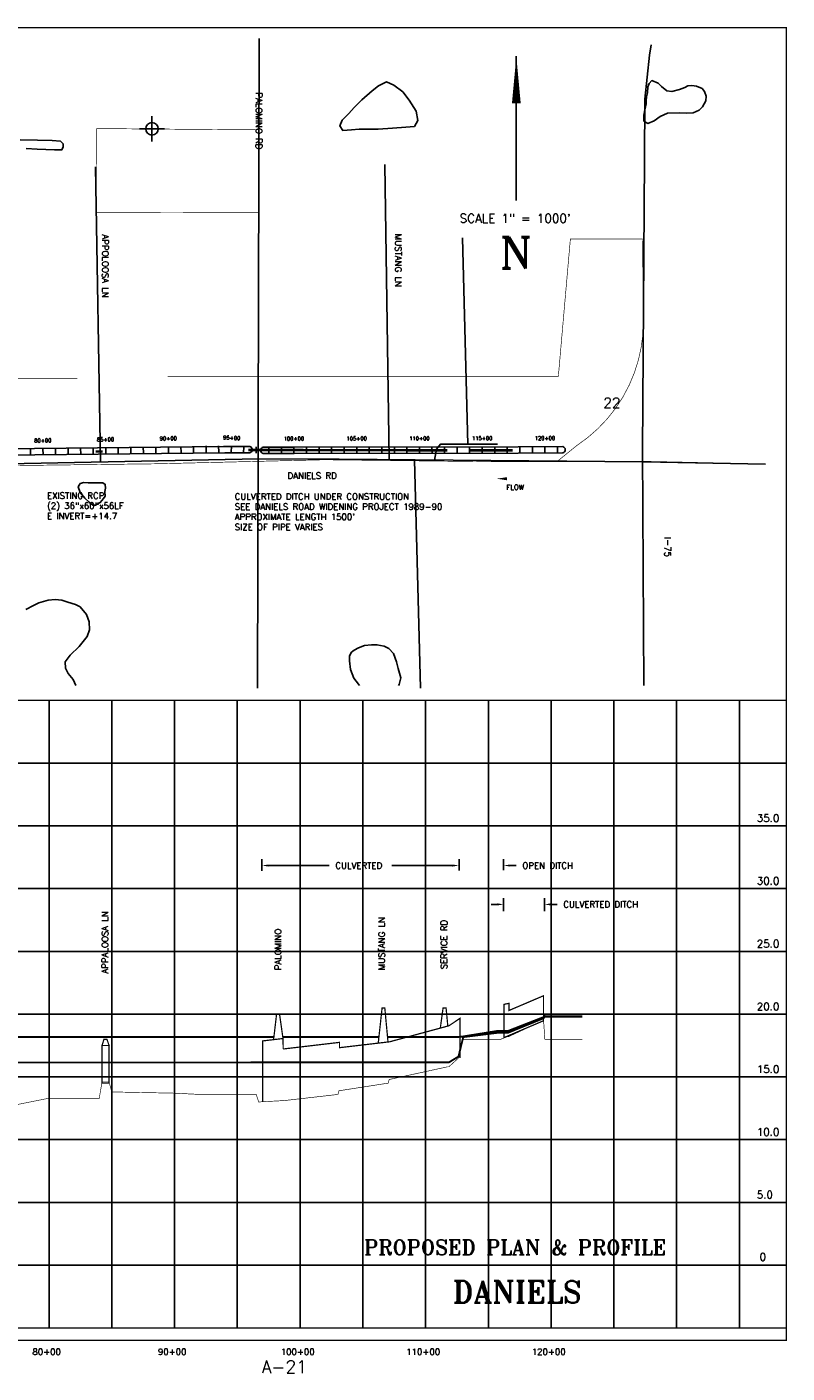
# Model space of a CAD drawing. Extents: x 224399 to 241159, y 798069 to 808794.
# Tile 4 of 4: x 235102 to 241159, y 798069 to 808794. Entities that reach past the tile are written whole.
import ezdxf
from ezdxf.enums import TextEntityAlignment as Align

# ---------------------------------------------------------------- set-up
doc = ezdxf.new("R2010")
doc.units = 0
doc.header["$LTSCALE"] = 800
doc.header["$PDMODE"] = 34
doc.header["$PDSIZE"] = 100
doc.linetypes.add('DASHED', pattern=[0])
doc.layers.get('0').update_dxf_attribs({"linetype": 'CONTINUOUS'})
for name, color, linetype in [('BORDER', 1, 'CONTINUOUS'), ('FLOOD1', 15, 'CONTINUOUS'), ('FLOOD3', 15, 'CONTINUOUS'), ('GRID', 2, 'CONTINUOUS'), ('MAJROADS', 1, 'CONTINUOUS'), ('MINROADS', 1, 'CONTINUOUS'), ('MORE_WL', 14, 'CONTINUOUS'), ('PLAKES', 5, 'CONTINUOUS'), ('PRSTRUCT', 13, 'CONTINUOUS'), ('SEC', 2, 'CONTINUOUS'), ('SPROF', 11, 'DASHED'), ('STATIONS', 7, 'CONTINUOUS'), ('STRUCTTEXT', 7, 'CONTINUOUS'), ('STRUCTURES', 1, 'CONTINUOUS'), ('SUBBASINS', 6, 'DASHED'), ('TEXT', 7, 'CONTINUOUS')]:
    doc.layers.add(name, color=color, linetype=linetype)
doc.styles.get("Standard").update_dxf_attribs({"font": 'ROMANT'})
doc.dimstyles.get("Standard").update_dxf_attribs({"dimtxt": 2.5, "dimasz": 2.5, "dimexe": 1.25, "dimexo": 0.625, "dimtad": 1, "dimcen": 2.5, "dimazin": 3, "dimtfac": 1, "dimtmove": 0, "dimatfit": 3})

# ---------------------------------------------------------------- blocks, each defined once
blk = doc.blocks.new('*D')
at = {"color": 0}
for p, q in [((236779, 802067), (236779, 802160)), ((238349, 802070), (238349, 802160)), ((238704, 802074), (238704, 802160)), ((236829, 802110), (237314, 802110)), ((238299, 802110), (237814, 802110)), ((238297, 802110), (238247, 802110)), ((238754, 802110), (238804, 802110)), ((238704, 801746), (238704, 801850)), ((239030, 801746), (239030, 801850)), ((238654, 801800), (238604, 801800)), ((239080, 801800), (239130, 801800))]:
    blk.add_line(p, q, dxfattribs=at)
for points in [[(236829, 802102), (236829, 802118), (236779, 802110)], [(238297, 802102), (238297, 802118), (238347, 802110)], [(238299, 802102), (238299, 802118), (238349, 802110)], [(238754, 802102), (238754, 802118), (238704, 802110)], [(238654, 801792), (238654, 801809), (238704, 801800)], [(239080, 801792), (239080, 801809), (239030, 801800)]]:
    blk.add_solid(points, dxfattribs=at)
for s, p in [('CULVERTED', (237364, 802085)), ('OPEN DITCH', (238854, 802085)), ('CULVERTED DITCH', (239180, 801775))]:
    blk.add_text(s, height=50, dxfattribs=at).set_placement(p)
blk = doc.blocks.new('FLARROW')
at = {"layer": 'PLAKES', "color": 0}
blk.add_lwpolyline([(0, 0, 0, 0.05, 0), (0.168, 0, 0, 0, -0.087559), (0.267, -0.018, 0, 0, 0.245722), (0.355, -0.006, 0, 0, -0.309425), (0.492, -0.004, 0, 0, 0), (0.558, -0.006, 0, 0, 0)], format="xyseb", dxfattribs=at)
blk.add_text('FLOW', height=0.08, dxfattribs=at).set_placement((0.295, -0.176), align=Align.CENTER)

msp = doc.modelspace()

# ---------------------------------------------------------------- linework, layer by layer
at = {"layer": 'BORDER', "color": 0, "const_width": 10}
msp.add_lwpolyline([(224403.628, 798329.159), (241153.628, 798329.159), (241153.628, 808789.159), (224403.628, 808789.159)], close=True, dxfattribs=at)
for points in [[(224403.628, 803429.159), (241153.628, 803429.159)], [(224403.628, 798429.159), (241153.628, 798429.159)]]:
    msp.add_lwpolyline(points, dxfattribs=at)
at = {"layer": 'FLOOD1', "color": 0, "const_width": 15}
msp.add_lwpolyline([(234878.628, 800543.159), (235278.628, 800543.159), (235678.628, 800543.159), (235700.628, 800543.159), (235756.628, 800543.159), (235778.628, 800543.159), (236278.628, 800543.159), (236478.628, 800543.159), (236578.628, 800543.159), (236928.628, 800544.159), (236948.628, 800544.159), (237130.628, 800544.159), (237138.628, 800544.159), (237143.628, 800544.159), (237580.628, 800544.159), (237588.628, 800544.159), (237593.628, 800544.159), (237980.628, 800544.159), (237988.628, 800544.159), (237993.628, 800544.159), (238452.628, 800544.159), (238458.628, 800544.159), (238463.628, 800544.159), (238540.628, 800591.159), (238578.628, 800746.159), (238858.628, 800781.159), (238878.628, 800781.159), (238928.628, 800781.159), (238933.628, 800781.159), (238938.628, 800782.159), (239218.628, 800896.159), (239228.628, 800909.159), (239528.628, 800909.159)], dxfattribs=at)
at = {"layer": 'FLOOD3', "color": 0, "const_width": 15}
for points in [[(237975.409, 800746.159), (237980.628, 800746.159), (237988.628, 800746.159), (237993.628, 800746.159), (238452.628, 800747.159), (238458.628, 800747.159), (238463.628, 800747.159), (238540.628, 800747.159), (238578.628, 800751.159), (238858.628, 800796.159), (238878.628, 800796.159), (238928.628, 800796.159), (238933.628, 800796.159), (238938.628, 800796.159), (239218.628, 800905.159), (239228.628, 800926.159), (239528.628, 800926.159)], [(234421.475, 800746.159), (234426.628, 800746.159), (234448.628, 800746.159), (234528.628, 800746.159), (234878.628, 800746.159), (235278.628, 800746.159), (235678.628, 800746.159), (235700.628, 800746.159), (235756.628, 800746.159), (235778.628, 800746.159), (236278.628, 800746.159), (236478.628, 800746.159), (236578.628, 800746.159), (236928.628, 800746.159), (236948.628, 800746.159), (237069.916, 800746.159)], [(237140.791, 800746.159), (237143.628, 800746.159), (237580.628, 800746.159), (237588.628, 800746.159), (237593.628, 800746.159), (237906.626, 800746.159)]]:
    msp.add_lwpolyline(points, dxfattribs=at)
at = {"layer": 'GRID', "color": 0}
for points in [[(235278.628, 798429.159), (235278.628, 803429.159)], [(235778.628, 798429.159), (235778.628, 803429.159)], [(236278.628, 798429.159), (236278.628, 803429.159)], [(236778.628, 798429.159), (236778.628, 803429.159)], [(237278.628, 798429.159), (237278.628, 803429.159)], [(237778.628, 798429.159), (237778.628, 803429.159)], [(238278.628, 798429.159), (238278.628, 803429.159)], [(238778.628, 798429.159), (238778.628, 803429.159)], [(239278.628, 798429.159), (239278.628, 803429.159)], [(239778.628, 798429.159), (239778.628, 803429.159)], [(240278.628, 798429.159), (240278.628, 803429.159)], [(240778.628, 798429.159), (240778.628, 803429.159)], [(224403.628, 802929.159), (241153.628, 802929.159)], [(224403.628, 802429.159), (241153.628, 802429.159)], [(224403.628, 801929.159), (241153.628, 801929.159)], [(224403.628, 801429.159), (241153.628, 801429.159)], [(224403.628, 800929.159), (241153.628, 800929.159)], [(224403.628, 800429.159), (241153.628, 800429.159)], [(224403.628, 799929.159), (241153.628, 799929.159)], [(224403.628, 799429.159), (241153.628, 799429.159)], [(224403.628, 798929.159), (241153.628, 798929.159)]]:
    msp.add_lwpolyline(points, dxfattribs=at)
at = {"layer": 'MAJROADS', "color": 0}
for points in [[(240074.845, 808652.545), (240061.793, 808568.377), (240024.257, 808219.009), (240021.41, 807737.403)], [(240021.41, 807737.403), (240007.694, 805417.181), (240017.034, 803547.015)], [(240987.366, 805311.165), (240008.796, 805329.232), (237588.737, 805349.898), (236951.218, 805352.398), (232941.277, 805273.35), (231572.133, 805261.322), (230196.79, 805229.371), (229810.658, 805189.338), (228932.337, 805096.362), (228592.167, 805055.86), (228320.227, 805042.643), (227886.887, 805077.038), (227238.254, 805165.59), (226966.884, 805208.327), (225526.246, 805240.996), (224564.323, 805227.384)]]:
    msp.add_lwpolyline(points, dxfattribs=at)
at = {"layer": 'MINROADS', "color": 0}
for points in [[(236951.399, 808702.976), (236939.933, 803524.909)], [(235649.874, 807679.55), (235687.639, 805325.912)], [(237953.042, 807698.141), (237988.61, 805347.167)], [(238573.381, 807114.326), (238613.922, 805467.373)], [(238350.708, 805343.392), (238364.442, 805428.882), (238397.122, 805469.297), (238850.473, 805470.735)], [(238191.21, 805345.437), (238238.554, 803524.909)]]:
    msp.add_lwpolyline(points, dxfattribs=at)
at = {"layer": 'MORE_WL', "color": 0}
for points in [[(237748.01, 807979.319), (237899.587, 807980.435), (238016.192, 807986.894), (238122.02, 807994.631), (238189.091, 808001.613), (238215.911, 808048.723), (238202.729, 808123.194), (238148.376, 808210.295), (238098.254, 808275.696), (238025.179, 808329.142), (237966.144, 808357.887), (237904.137, 808323.689), (237852.987, 808285.388), (237770.012, 808213.062), (237710.337, 808152.362), (237666.116, 808104.873), (237613.018, 808051.48), (237594.987, 808005.409), (237618.946, 807969.682), (237687.663, 807974.449)], [(240036.755, 808207.267), (240036.754, 808180.116), (240025.263, 808133.926), (240016.587, 808091.679), (240018.164, 808044.024), (240050.159, 808025.434), (240098.602, 808045.938), (240147.497, 808079.847), (240205.517, 808106.772), (240300.939, 808109.475), (240359.297, 808106.77), (240411.458, 808109.135), (240458.775, 808131.216), (240485.588, 808158.028), (240511.613, 808204.894), (240513.529, 808242.747), (240500.912, 808279.813), (240481.985, 808302.345), (240438.274, 808322.849), (240399.181, 808327.919), (240366.848, 808325.216), (240343.189, 808312.148), (240302.519, 808295.25), (240241.007, 808280.605), (240199.661, 808284.999), (240156.964, 808319.248), (240131.391, 808346.174), (240082.046, 808366.228), (240059.627, 808343.021), (240050.163, 808315.757), (240045.43, 808268.44), (240039.91, 808238.473)], [(235590.694, 805163.18), (235554.671, 805164.423), (235527.701, 805157.616), (235509.822, 805130.997), (235526.527, 805083.898), (235562.364, 805038.67), (235597.724, 805008.277), (235626.82, 804984.423), (235648.921, 804982.733), (235685.824, 805003.909), (235712.731, 805037.558), (235726.166, 805056.724), (235724.173, 805093.9), (235729.312, 805118.854), (235725.941, 805149.132), (235707.956, 805161.348), (235681.53, 805162.556), (235658.353, 805162.154)]]:
    msp.add_lwpolyline(points, close=True, dxfattribs=at)
for points in [[(235493.016, 803547.015), (235469.756, 803593.916), (235431.406, 803643.024), (235410.154, 803686.395), (235407.701, 803736.815), (235446.184, 803789.764), (235517.922, 803856.733), (235581.422, 803936.681), (235599.804, 803991.392), (235597.907, 804054.151), (235575.64, 804113.53), (235526.524, 804173.925), (235488.62, 804193.086), (235428.318, 804212.428), (235379.629, 804226.418), (235327.337, 804232.781), (235270.828, 804226.491), (235196.262, 804205.832), (235154.497, 804185.367), (235094.573, 804152.247)], [(238062.852, 803547.015), (238067.677, 803554.332), (238081.804, 803609.583), (238061.105, 803682.936), (238045.766, 803735.927), (238024.009, 803802.405), (237985.443, 803841.038), (237947.86, 803859.356), (237891.382, 803871.454), (237847.395, 803872.262), (237792.267, 803864.606), (237743.257, 803847.854), (237710.297, 803828.899), (237689.539, 803812.722), (237672.335, 803783.51), (237671.172, 803742.417)], [(237671.172, 803742.417), (237679.966, 803674.341), (237707.759, 803605.913), (237743.541, 803557.357), (237750.99, 803547.015)]]:
    msp.add_lwpolyline(points, dxfattribs=at)
at = {"layer": 'PLAKES', "color": 0}
msp.add_lwpolyline([(235049.387, 807894.959), (235185.662, 807891.996), (235304.162, 807889.034), (235369.337, 807883.109), (235390.074, 807862.371), (235390.074, 807838.671), (235381.187, 807814.971), (235321.937, 807814.971), (235182.699, 807820.896), (235096.787, 807826.821)], dxfattribs=at)
for points in [[(234912.304, 805431.666), (236667.374, 805450.772), (236876.989, 805450.772, -0.911942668), (236874.607, 805400.885), (236678.049, 805400.885), (234913.004, 805381.67)], [(237231.875, 805395.635), (236985.598, 805395.331, -0.862681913), (236985.598, 805445.331), (237227.117, 805445.629), (239016.85, 805447.838), (239372.395, 805450.532, -0.765181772), (239372.774, 805400.533), (239017.07, 805397.839), (237224.73, 805395.626, -0.862681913)]]:
    msp.add_lwpolyline(points, format="xyb", dxfattribs=at)
at = {"layer": 'PRSTRUCT', "color": 0, "const_width": 10}
for points in [[(239218.241, 800876.33), (238902.649, 800741.796), (238902.649, 801006.543), (238942.248, 801014.881), (238942.248, 800957.682), (239218.241, 801075.335)], [(235700.628, 800679.159), (235716.12, 800728.753), (235739.938, 800728.753), (235756.628, 800679.159)], [(235756.628, 800679.159), (235756.628, 800379.159), (235700.628, 800379.159), (235700.628, 800679.159)]]:
    msp.add_lwpolyline(points, close=True, dxfattribs=at)
for points in [[(237901.351, 800697.916), (237932.06, 800978.748), (237953.497, 800978.748), (237978.628, 800711.985)], [(238395.827, 800817.661), (238417.951, 800978.748), (238441.769, 800978.748), (238455.518, 800833.795)], [(237067.526, 800725.728), (237091.279, 800928.73), (237115.098, 800928.73), (237142.427, 800734.536)], [(237144.211, 800651.174), (237430.573, 800684.847), (237592.427, 800703.879), (237592.427, 800661.59), (237745.035, 800679.535), (237992.427, 800708.625), (238464.427, 800836.203), (238552.427, 800895.159), (238552.427, 800578.159)], [(236980.427, 800229.159), (236980.427, 800715.486), (237006.571, 800718.561), (237142.427, 800734.536), (237144.211, 800651.174)]]:
    msp.add_lwpolyline(points, dxfattribs=at)
at = {"layer": 'SEC', "color": 0}
msp.add_point((236098.387, 807982.241), dxfattribs=at)
at = {"layer": 'SPROF', "color": 0, "const_width": 5}
msp.add_lwpolyline([(234878.628, 800179.159), (235278.628, 800259.159), (235678.628, 800259.159), (235700.628, 800389.159), (235756.628, 800389.159), (235778.628, 800309.159), (236278.628, 800299.159), (236478.628, 800289.159), (236578.628, 800289.159), (236928.628, 800289.159), (236948.628, 800229.159), (237130.628, 800239.159), (237138.628, 800239.159), (237143.628, 800239.159), (237580.628, 800289.159), (237588.628, 800319.159), (237593.628, 800319.159), (237980.628, 800379.159), (237988.628, 800409.159), (237993.628, 800409.159), (238452.628, 800509.159), (238458.628, 800509.159), (238463.628, 800509.159), (238540.628, 800579.159), (238578.628, 800729.159), (238858.628, 800729.159), (238878.628, 800729.159), (238928.628, 800749.159), (238933.628, 800749.159), (238938.628, 800749.159), (239218.628, 800879.159), (239228.628, 800729.159), (239528.628, 800729.159)], dxfattribs=at)
at = {"layer": 'STATIONS', "color": 0}
for p, q in [((236129.552, 805449.015), (236130.371, 805399.021)), ((236229.539, 805450.653), (236230.358, 805400.659)), ((236329.525, 805452.29), (236330.344, 805402.297)), ((236429.512, 805453.928), (236430.331, 805403.935)), ((236529.498, 805455.566), (236530.317, 805405.573)), ((236629.485, 805457.204), (236630.304, 805407.21)), ((236731.093, 805454.91), (236728.533, 805404.975)), ((236830.962, 805449.788), (236828.401, 805399.854)), ((236929.597, 805448.508), (236929.692, 805398.508)), ((237029.597, 805448.698), (237029.692, 805398.698)), ((237129.597, 805448.887), (237129.692, 805398.888)), ((237229.597, 805449.077), (237229.691, 805399.077)), ((237329.596, 805449.267), (237329.691, 805399.267)), ((237429.596, 805449.457), (237429.691, 805399.457)), ((237529.596, 805449.646), (237529.691, 805399.647)), ((237629.596, 805449.836), (237629.691, 805399.836)), ((237729.596, 805450.026), (237729.691, 805400.026)), ((237829.596, 805450.216), (237829.69, 805400.216)), ((237929.595, 805450.405), (237929.69, 805400.406)), ((238029.595, 805450.595), (238029.69, 805400.595)), ((238129.595, 805450.785), (238129.69, 805400.785)), ((238229.595, 805450.975), (238229.69, 805400.975)), ((238329.595, 805451.165), (238329.689, 805401.165)), ((238429.594, 805451.354), (238429.689, 805401.354)), ((238529.594, 805451.544), (238529.689, 805401.544)), ((238629.594, 805451.734), (238629.689, 805401.734)), ((238729.594, 805451.924), (238729.689, 805401.924)), ((238829.594, 805452.113), (238829.689, 805402.113)), ((238929.594, 805452.303), (238929.688, 805402.303)), ((239029.593, 805452.493), (239029.688, 805402.493)), ((239129.593, 805452.683), (239129.688, 805402.683)), ((239229.593, 805452.872), (239229.688, 805402.872)), ((239329.593, 805453.062), (239329.688, 805403.062)), ((235129.686, 805432.637), (235130.505, 805382.643)), ((235229.673, 805434.274), (235230.492, 805384.281)), ((235329.659, 805435.912), (235330.478, 805385.919)), ((235429.646, 805437.55), (235430.465, 805387.557)), ((235529.633, 805439.188), (235530.452, 805389.195)), ((235629.619, 805440.826), (235630.438, 805390.832)), ((235729.606, 805442.463), (235730.425, 805392.47)), ((235829.592, 805444.101), (235830.411, 805394.108)), ((235929.579, 805445.739), (235930.398, 805395.746)), ((236029.566, 805447.377), (236030.384, 805397.384))]:
    msp.add_line(p, q, dxfattribs=at)
at = {"layer": 'STRUCTURES', "color": 0, "const_width": 20}
for points in [[(235650.445, 805411.491), (235704.445, 805411.491)], [(236865.171, 805423.4), (237027, 805423.157)], [(237027, 805423.157), (238451.46, 805421.018)], [(238622.951, 805421.018), (238972.951, 805421.018)]]:
    msp.add_lwpolyline(points, dxfattribs=at)
at = {"layer": 'SUBBASINS', "color": 0, "const_width": 5}
for points in [[(236951.399, 808702.976), (236949.785, 807974.191), (235657.499, 807984.241), (235655.696, 807316.693), (236948.324, 807314.431), (236945.549, 806061.475)], [(235502.592, 805995.381), (233302.592, 805995.381), (232171.261, 806164.77), (230836.25, 806164.77)], [(240987.366, 805312.366), (239998.207, 805333.704), (238852.318, 805329.683), (237469.209, 805345.766), (236134.349, 805313.6), (233541.02, 805281.434), (230139.539, 805225.144), (229174.579, 805116.585), (228495.087, 805048.233), (228173.434, 805052.253)]]:
    msp.add_lwpolyline(points, dxfattribs=at)
msp.add_lwpolyline([(236222.498, 806009.497), (239336.25, 806009.497), (239432.121, 807105.311), (240006.694, 807105.311), (240013.869, 806461.688, -0.255896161), (239483.25, 805458.98), (239330.616, 805335.024)], format="xyb", dxfattribs=at)
at = {"layer": 'TEXT', "color": 0}
msp.add_line((239001.461, 808560.232), (239001.461, 807410.002), dxfattribs=at)
msp.add_lwpolyline([(239001.461, 808560.232, 0, 70.014, 0), (239001.461, 808185.157, 70.014, 70.014, 0)], format="xyseb", dxfattribs=at)

# ---------------------------------------------------------------- block references
at = {"layer": 'PLAKES', "color": 0, "xscale": 500, "yscale": 500, "zscale": 500}
msp.add_blockref('FLARROW', (238844.29, 805194.642), dxfattribs=at)

# ---------------------------------------------------------------- texts
at = {"layer": 'STATIONS', "color": 0}
for s, rotation, p in [('80+00', 0.9384395, (235228.854, 805484.268)), ('85+00', 0.9384395, (235728.787, 805492.457)), ('90+00', 0.9384395, (236228.72, 805500.646)), ('95+00', 357.0642715, (236733.654, 805504.844)), ('100+00', 0.1087226, (237229.502, 805499.077)), ('105+00', 0.1087226, (237729.501, 805500.026)), ('110+00', 0.1087226, (238229.5, 805500.975)), ('115+00', 0.1087226, (238729.499, 805501.923)), ('120+00', 0.1087226, (239229.498, 805502.872))]:
    msp.add_text(s, height=30, rotation=rotation, dxfattribs=at).set_placement(p, align=Align.CENTER)
at = {"layer": 'STRUCTTEXT', "color": 0}
for s, p in [('EXISTING RCP', (235262.201, 805035.033)), ('CULVERTED DITCH UNDER CONSTRUCTION', (236758.028, 805027.888)), ('(2) 36"x60"x56LF', (235262.201, 804954.081)), ('E INVERT=+14.7', (235262.201, 804873.129)), ("APPROXIMATE LENGTH 1500'", (236758.028, 804865.983)), ('SEE DANIELS ROAD WIDENING PROJECT 1989-90', (236758.028, 804946.935)), ('SIZE OF PIPE VARIES', (236758.028, 804785.031))]:
    msp.add_text(s, height=50, dxfattribs=at).set_placement(p)
at = {"layer": 'TEXT', "color": 0}
for s, rotation, p in [('PALOMINO RD', 270, (236926.412, 808271.616)), ('APPOLOOSA LN', 270, (235702.845, 807140.722)), ('MUSTANG LN', 270, (238037.025, 807145.485)), ('I-75', 270, (240183.189, 804729.75)), ('APPALOOSA LN', 90, (235748.915, 801252.29)), ('MUSTANG LN', 90, (237954.209, 801279.41)), ('PALOMINO', 90, (237127.719, 801279.41)), ('SERVICE RD', 90, (238449.535, 801286.449))]:
    msp.add_text(s, height=50, rotation=rotation, dxfattribs=at).set_placement(p)
for s, height, p in [('SCALE 1" = 1000\'', 70.014, (238992.139, 807234.135)), ('N', 250.05, (238999.13, 806868.235)), ('PROPOSED PLAN & PROFILE', 120, (238992.041, 799011.368)), ('DANIELS', 175, (239008.714, 798627.896)), ('80+00', 50, (235259.579, 798213.48)), ('90+00', 50, (236259.579, 798213.48)), ('100+00', 50, (237259.579, 798213.48)), ('110+00', 50, (238259.579, 798213.48)), ('120+00', 50, (239259.579, 798213.48)), ('A-21', 100, (237153.628, 798069.159))]:
    msp.add_text(s, height=height, dxfattribs=at).set_placement(p, align=Align.CENTER)
for s, height, p in [('22', 80, (239694.583, 805758.998)), ('DANIELS RD', 50, (237178.79, 805193.845)), ('35.0', 60, (240917.32, 802460.243)), ('30.0', 60, (240917.32, 801960.243)), ('25.0', 60, (240917.32, 801460.243)), ('20.0', 60, (240917.32, 800960.243)), ('15.0', 60, (240917.32, 800460.243)), ('10.0', 60, (240917.32, 799960.243)), ('5.0', 60, (240917.32, 799460.243)), ('0', 60, (240939.188, 798964.589))]:
    msp.add_text(s, height=height, dxfattribs=at).set_placement(p)

# ---------------------------------------------------------------- dimensions: what is measured, and where the dimension line sits
for base, p1, p2, text, middle in [((238544.988, 802112.872), (236974.486, 802019.978), (238544.988, 802022.36), 'CULVERTED', (237759.737, 802112.872)), ((238899.699, 802112.939), (238542.426, 802029.576), (238899.699, 802027.194), 'OPEN DITCH', (239271.127, 802112.939)), ((239226.007, 801803.303), (238899.699, 801698.503), (239226.007, 801698.503), 'CULVERTED DITCH', (239704.579, 801803.303))]:
    dim = msp.add_linear_dim(base=base, p1=p1, p2=p2, text=text, dimstyle='Standard', dxfattribs=at)
    dim.commit()
    dim.dimension.update_dxf_attribs({"geometry": '*D', "text_midpoint": middle, "insert": (195.857, 2.829)})

doc.saveas('drawing.dxf')
